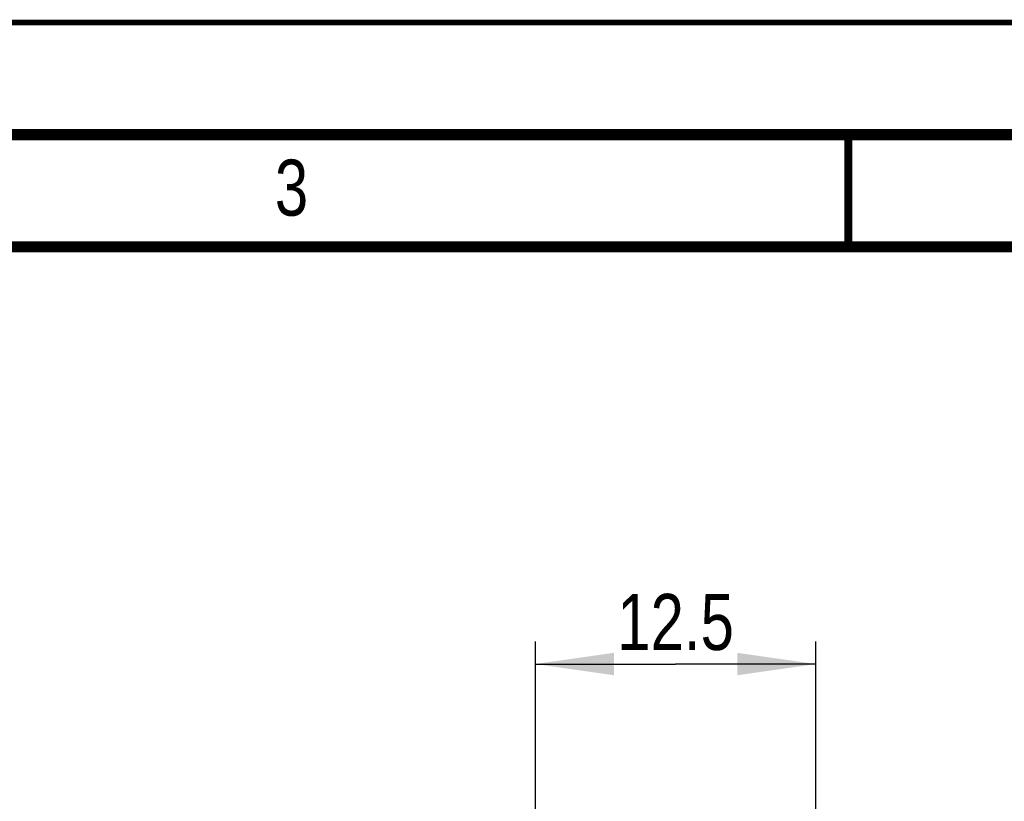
# Model space of a CAD drawing. Header units: millimetres. Extents: x 0 to 420, y 0 to 297.
# Tile 16 of 39: x 128 to 172, y 262 to 297. Entities that reach past the tile are written whole.
import ezdxf

# ---------------------------------------------------------------- set-up
doc = ezdxf.new("R2010")
doc.units = ezdxf.units.MM
doc.header["$LTSCALE"] = 23.1
doc.layers.get('0').update_dxf_attribs({"linetype": 'CONTINUOUS'})
doc.layers.add('T-REX12D-TA2-1XX_DXF_DIMENSION', color=7, linetype='CONTINUOUS')
doc.layers.add('T-REX12D-TA2-1XX_DXF_FORMAT', color=7, linetype='CONTINUOUS')
doc.styles.get("Standard").update_dxf_attribs({"font": 'txt', "width": 0.8})
doc.dimstyles.new('DIMSTYLE_2', dxfattribs={"dimtxt": 2.5, "dimasz": 3.5, "dimexe": 1, "dimexo": 0, "dimtad": 1, "dimdec": 3, "dimdsep": 46, "dimtxsty": 'Standard', "dimblk": '_FILLED', "dimblk1": '_FILLED', "dimblk2": '_FILLED', "dimcen": 0.09, "dimclrt": 5, "dimadec": 0, "dimazin": 0, "dimtp": 0.2, "dimtm": 0.2, "dimtfac": 1, "dimtdec": 3, "dimtofl": 0, "dimtmove": 0, "dimatfit": 3, "dimldrblk": '_FILLED', "dimfxl": 1, "dimtolj": 1, "dimarcsym": 0})

# ---------------------------------------------------------------- blocks, each defined once
blk = doc.blocks.new('_FILLED')
at = {"color": 0, "linetype": 'ByBlock'}
blk.add_solid([(0, 0), (-1, 0.143), (-1, -0.143)], dxfattribs=at)
blk = doc.blocks.new('*D2')
at = {"layer": 'T-REX12D-TA2-1XX_DXF_DIMENSION', "color": 2, "linetype": 'Continuous'}
for p, q in [((151.044, 258.278), (151.044, 269.404)), ((163.544, 258.278), (163.544, 269.404)), ((151.044, 268.404), (157.294, 268.404)), ((163.544, 268.404), (157.294, 268.404))]:
    blk.add_line(p, q, dxfattribs=at)
at = {"layer": 'T-REX12D-TA2-1XX_DXF_DIMENSION', "color": 2, "linetype": 'Continuous', "xscale": 3.5, "yscale": 3.5, "zscale": 3.5, "rotation": 180}
blk.add_blockref('_FILLED', (151.044, 268.404), dxfattribs=at)
at = {"layer": 'T-REX12D-TA2-1XX_DXF_DIMENSION', "color": 2, "linetype": 'Continuous', "xscale": 3.5, "yscale": 3.5, "zscale": 3.5}
blk.add_blockref('_FILLED', (163.544, 268.404), dxfattribs=at)
at = {"layer": 'T-REX12D-TA2-1XX_DXF_DIMENSION', "color": 5, "linetype": 'Continuous', "insert": (157.294, 271.529), "char_height": 2.5, "width": 9.91071, "attachment_point": 2, "line_spacing_factor": 0.9}
blk.add_mtext('12.5', dxfattribs=at)

msp = doc.modelspace()

# ---------------------------------------------------------------- linework, layer by layer
at = {"layer": 'T-REX12D-TA2-1XX_DXF_FORMAT', "color": 9, "linetype": 'Continuous', "const_width": 0.25}
msp.add_lwpolyline([(0, 297), (420, 297)], dxfattribs=at)
at = {"layer": 'T-REX12D-TA2-1XX_DXF_FORMAT', "color": 7, "linetype": 'Continuous'}
for points, const_width in [([(415, 292), (15, 292)], 0.5), ([(165, 287), (165, 292)], 0.35), ([(410, 287), (20, 287)], 0.5)]:
    msp.add_lwpolyline(points, dxfattribs=dict(at, const_width=const_width))

# ---------------------------------------------------------------- texts
at = {"layer": 'T-REX12D-TA2-1XX_DXF_FORMAT', "color": 5, "linetype": 'Continuous', "insert": (139.4276, 290.8879), "char_height": 2.5, "width": 2.678571, "attachment_point": 1, "line_spacing_factor": 0.9}
msp.add_mtext('3', dxfattribs=at)

# ---------------------------------------------------------------- dimensions: what is measured, and where the dimension line sits
at = {"layer": 'T-REX12D-TA2-1XX_DXF_DIMENSION', "color": 2, "linetype": 'Continuous'}
dim = msp.add_linear_dim(base=(151.044, 268.4041), p1=(163.544, 258.2778), p2=(151.044, 258.2778), angle=180, dimstyle='DIMSTYLE_2', dxfattribs=at)
dim.commit()
dim.dimension.update_dxf_attribs({"geometry": '*D2', "text_midpoint": (156.9368, 268.4041), "dimtype": 160})

doc.saveas('drawing.dxf')
